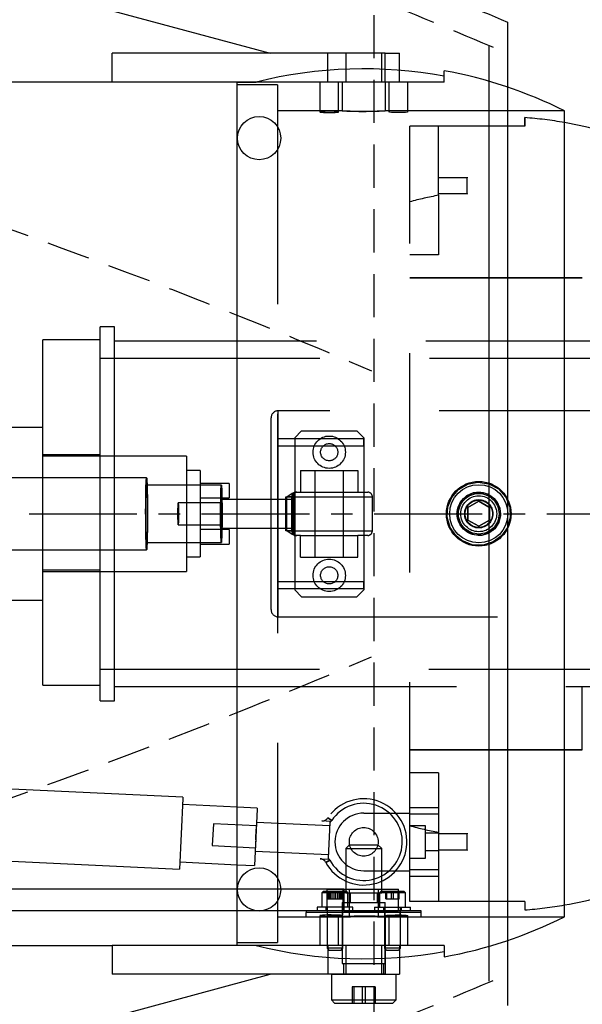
# Model space of a CAD drawing. Extents: x -181 to 162, y 84 to 272.
# Tile 34 of 85: x -10.66 to -5.77, y 101.01 to 109.56. Entities that reach past the tile are written whole.
import ezdxf

# ---------------------------------------------------------------- set-up
doc = ezdxf.new("R2010")
doc.units = 0
doc.header["$LTSCALE"] = 1.5
doc.header["$MEASUREMENT"] = 0
for name, pattern in [('CENTER', [2, 1.25, -0.25, 0.25, -0.25]), ('HIDDEN', [0.375, 0.25, -0.125]), ('SLDHIDDEN0', [1.905, 1.27, -0.635])]:
    doc.linetypes.add(name, pattern=pattern)
doc.layers.get('0').update_dxf_attribs({"linetype": 'CONTINUOUS'})
doc.layers.get('DEFPOINTS').update_dxf_attribs({"linetype": 'CONTINUOUS'})
for name, color, linetype in [('DIM', 1, 'CONTINUOUS'), ('HULL', 7, 'CONTINUOUS'), ('STATION15', 110, 'CONTINUOUS'), ('TAIL', 140, 'CONTINUOUS')]:
    doc.layers.add(name, color=color, linetype=linetype)
doc.styles.add('ENGR', font='Romans', dxfattribs={"oblique": 15})
doc.dimstyles.get("Standard").update_dxf_attribs({"dimtxt": 0.18, "dimasz": 0.18, "dimexe": 0.18, "dimexo": 0.0625, "dimgap": 0.09, "dimtad": 0, "dimtih": 1, "dimtoh": 1, "dimdec": 4, "dimzin": 0, "dimtxsty": 'STANDARD', "dimcen": 0.09, "dimazin": 3, "dimtfac": 1, "dimtdec": 4, "dimtofl": 0, "dimtmove": 0, "dimatfit": 3, "dimtolj": 1, "dimtzin": 0})

# ---------------------------------------------------------------- blocks, each defined once
blk = doc.blocks.new('*D13')
at = {"color": 0, "linetype": 'BYBLOCK'}
for start, end in [(36.08281, 54.4378), (5.5622, 24.27056)]:
    blk.add_arc((-66.6118, 105.266), 11.1294, start, end, dxfattribs=at)
for points in [[(-60.2366, 114.1682), (-60.0416, 114.4709), (-61.0471, 114.9043)], [(-55.355, 106.3534), (-55.7146, 106.336), (-55.4824, 105.266)]]:
    blk.add_solid(points, dxfattribs=at)
at = {"layer": 'DEFPOINTS', "color": 0, "linetype": 'BYBLOCK'}
for p in [(-60.1729, 116.4184), (-56.1536, 109.0724), (-100.5781, 105.266), (-66.6118, 105.266), (0.4895, 105.266)]:
    blk.add_point(p, dxfattribs=at)
at = {"color": 0, "linetype": 'BYBLOCK', "insert": (-56.9735, 110.8306), "char_height": 0.9, "attachment_point": 5, "style": 'ENGR'}
blk.add_mtext('\\A1;60°', dxfattribs=at)
blk = doc.blocks.new('*D14')
at = {"color": 0, "linetype": 'BYBLOCK'}
for p, q in [((-46.001, 114.1007), (-53.5143, 123.5221)), ((-47.0493, 105.266), (-62.306, 105.266))]:
    blk.add_line(p, q, dxfattribs=at)
for centre, radius, start, end in [((-38.9555, 105.266), 23.2154, 128.90461, 153.94624), ((-38.9555, 105.266), 23.2154, 154.62422, 179.66682), ((-66.6118, 105.266), 11.1687, 335.70973, 354.45741), ((-66.6118, 105.266), 11.1687, 305.54259, 323.93941)]:
    blk.add_arc(centre, radius, start, end, dxfattribs=at)
for points in [[(-53.5495, 123.3496), (-53.5213, 123.3145), (-53.4301, 123.4165)], [(-62.1481, 105.4009), (-62.1931, 105.401), (-62.171, 105.266)], [(-55.6751, 104.1959), (-55.3155, 104.1785), (-55.4431, 105.266)], [(-60.0219, 96.0268), (-60.2168, 96.3295), (-61.0274, 95.5936)]]:
    blk.add_solid(points, dxfattribs=at)
at = {"layer": 'DEFPOINTS', "color": 0, "linetype": 'BYBLOCK'}
for p in [(-58.137, 118.3437), (-45.9425, 114.0274), (-100.5781, 105.266), (-66.6118, 105.266), (-46.9555, 105.266), (-38.9555, 105.266), (-38.9555, 105.266), (0.4895, 105.266), (-58.0561, 98.0869), (-60.1729, 94.1135)]:
    blk.add_point(p, dxfattribs=at)
at = {"color": 0, "linetype": 'BYBLOCK', "attachment_point": 5, "style": 'ENGR'}
for s, insert, char_height in [('\\A1;51.4286°', (-59.8719, 115.3388), 0.1125), ('\\A1;60°', (-56.9394, 99.6816), 0.9)]:
    blk.add_mtext(s, dxfattribs=dict(at, insert=insert, char_height=char_height))

msp = doc.modelspace()

# ---------------------------------------------------------------- linework, layer by layer
at = {"layer": 'HULL', "color": 1, "linetype": 'HIDDEN'}
msp.add_line((-7.57806, 100.78596), (-7.57806, 109.74596), dxfattribs=at)
at = {"layer": 'HULL'}
msp.add_line((-6.42025, 109.53743), (-6.42025, 100.9945), dxfattribs=at)
at = {"layer": 'HULL', "color": 1, "linetype": 'CENTER', "ltscale": 0.5}
msp.add_line((-100.57806, 105.26596), (0.48946, 105.26596), dxfattribs=at)
at = {"layer": 'HULL'}
for centre in [(-8.57806, 108.52895), (-8.57806, 102.00297)]:
    msp.add_circle(centre, 0.1875, dxfattribs=at)
msp.add_open_spline([(-48.95324, 115.75906), (-48.84376, 115.75777), (-48.73428, 115.75645), (-46.45449, 115.7283), (-44.2833, 115.68556), (-39.9428, 115.53271), (-37.77383, 115.42729), (-33.4384, 115.15612), (-31.27203, 114.98494), (-26.94861, 114.55135), (-24.78874, 114.30093), (-20.99171, 113.71354), (-19.35143, 113.41455), (-16.09003, 112.71673), (-14.46962, 112.31322), (-11.26659, 111.37254), (-9.68406, 110.83541), (-7.55502, 110.00951), (-6.98557, 109.77846), (-6.42025, 109.53743)], degree=3, knots=[74.6001134, 74.6001134, 74.6001134, 74.6001134, 74.9283983, 74.9283983, 81.4361575, 81.4361575, 87.9439167, 87.9439167, 94.4516759, 94.4516759, 100.9594351, 100.9594351, 105.9455006, 105.9455006, 110.9315661, 110.9315661, 115.9176317, 115.9176317, 117.7521095, 117.7521095, 117.7521095, 117.7521095], dxfattribs=at)
at = {"layer": 'HULL', "linetype": 'HIDDEN'}
for points, knots in [([(-48.95324, 115.50903), (-47.16125, 115.48809), (-43.36781, 115.42367), (-37.57394, 115.17955), (-32.23851, 114.82774), (-27.57243, 114.37093), (-23.56567, 113.88505), (-19.55998, 113.2139), (-15.5475, 112.35282), (-11.53283, 111.22406), (-8.49984, 110.13242), (-6.80428, 109.43047), (-6.42025, 109.26596)], [74.6030311, 74.6030311, 74.6030311, 74.6030311, 79.9791963, 85.9844023, 91.9983944, 96.0173619, 100.0484908, 104.1042151, 108.1977344, 112.3542834, 116.6055891, 117.8588752, 117.8588752, 117.8588752, 117.8588752]), ([(-30.76888, 111.66263), (-29.7295, 111.56709), (-28.68985, 111.46122), (-26.40879, 111.2078), (-25.17688, 111.05625), (-22.63328, 110.68783), (-21.31217, 110.46496), (-18.68369, 109.95869), (-17.38419, 109.67639), (-14.8201, 109.0333), (-13.55198, 108.67196), (-11.23506, 107.9222), (-10.17947, 107.54517), (-8.62026, 106.93455), (-8.10727, 106.72497), (-7.60153, 106.50832)], [93.0863497, 93.0863497, 93.0863497, 93.0863497, 96.2758139, 96.2758139, 100.0991072, 100.0991072, 104.2544148, 104.2544148, 108.4097224, 108.4097224, 112.56503, 112.56503, 116.1059409, 116.1059409, 117.8588752, 117.8588752, 117.8588752, 117.8588752]), ([(-30.76888, 98.8693), (-29.7295, 98.96484), (-28.68985, 99.0707), (-26.40879, 99.32412), (-25.17688, 99.47568), (-22.63328, 99.8441), (-21.31217, 100.06697), (-18.68369, 100.57324), (-17.38419, 100.85554), (-14.8201, 101.49863), (-13.55198, 101.85997), (-11.23506, 102.60973), (-10.17947, 102.98675), (-8.62026, 103.59737), (-8.10727, 103.80696), (-7.60153, 104.02361)], [93.0863497, 93.0863497, 93.0863497, 93.0863497, 96.2758139, 96.2758139, 100.0991072, 100.0991072, 104.2544148, 104.2544148, 108.4097224, 108.4097224, 112.56503, 112.56503, 116.1059409, 116.1059409, 117.8588752, 117.8588752, 117.8588752, 117.8588752]), ([(-48.95289, 95.0229), (-47.16102, 95.04384), (-43.36769, 95.10827), (-37.57394, 95.35238), (-32.23851, 95.70419), (-27.57243, 96.161), (-23.56567, 96.64688), (-19.55998, 97.31803), (-15.5475, 98.17911), (-11.53283, 99.30787), (-8.49984, 100.39951), (-6.80428, 101.10146), (-6.42025, 101.26596)], [74.6033819, 74.6033819, 74.6033819, 74.6033819, 79.9791963, 85.9844023, 91.9983944, 96.0173619, 100.0484908, 104.1042151, 108.1977344, 112.3542834, 116.6055891, 117.8588752, 117.8588752, 117.8588752, 117.8588752])]:
    msp.add_open_spline(points, degree=3, knots=knots, dxfattribs=at)
at = {"layer": 'STATION15'}
msp.add_line((-6.57802, 101.20699), (-6.57802, 109.33324), dxfattribs=at)
at = {"layer": 'TAIL', "linetype": 'CONTINUOUS'}
for p, q in [((-12.18897, 110.26595), (-8.48181, 109.26596)), ((-7.98181, 109.26596), (-9.85681, 109.26596)), ((-9.85681, 109.01596), (-9.85681, 109.26596)), ((-7.48181, 109.26596), (-7.98181, 109.26596)), ((-7.98181, 109.11833), (-7.98181, 109.26596)), ((-7.48181, 109.1265), (-7.48181, 109.26596)), ((-7.48181, 109.26596), (-7.35681, 109.26596)), ((-7.35681, 109.11841), (-7.35681, 109.26596)), ((-6.96881, 109.06711), (-6.96881, 109.11417)), ((-9.85681, 109.01596), (-18.35679, 109.01596)), ((-8.76293, 109.01596), (-9.85681, 109.01596)), ((-8.76881, 101.51597), (-8.76881, 109.01596)), ((-8.76293, 109.01596), (-8.60491, 109.01596)), ((-5.92274, 101.76597), (-5.92274, 108.76596)), ((-9.9592, 105.57846), (-9.9592, 106.89096)), ((-9.8342, 106.89096), (-9.9592, 106.89096)), ((-9.8342, 105.57846), (-9.8342, 106.89096)), ((-10.4592, 105.57846), (-10.4592, 106.77799)), ((-9.9592, 106.77799), (-10.4592, 106.77799)), ((-8.76881, 106.76596), (-9.8342, 106.76596)), ((-10.4592, 106.01596), (-11.7092, 106.01596)), ((-9.55629, 105.57846), (-11.89522, 105.57846)), ((-8.9065, 105.51597), (-9.55151, 105.51597)), ((-8.76881, 105.39096), (-8.90098, 105.39096)), ((-6.66886, 105.37451), (-6.76283, 105.3202)), ((-6.57483, 105.32027), (-6.66886, 105.37451)), ((-8.9065, 105.26596), (-8.90774, 105.34761)), ((-8.90442, 105.31453), (-8.9065, 105.26596)), ((-6.76283, 105.3202), (-6.76279, 105.21166)), ((-6.57479, 105.21173), (-6.57483, 105.32027)), ((-8.9065, 105.26596), (-8.90859, 105.21739)), ((-8.9065, 105.26596), (-8.90527, 105.18432)), ((-6.76279, 105.21166), (-6.66877, 105.15742)), ((-6.66877, 105.15742), (-6.57479, 105.21173)), ((-8.90098, 105.14096), (-8.76881, 105.14096)), ((-11.89522, 104.95346), (-9.55629, 104.95346)), ((-10.4592, 103.77799), (-10.4592, 104.95346)), ((-9.9592, 103.64097), (-9.9592, 104.95346)), ((-9.8342, 103.64097), (-9.8342, 104.95346)), ((-9.55151, 105.01596), (-8.9065, 105.01596)), ((-11.7092, 104.51597), (-10.4592, 104.51597)), ((-10.4592, 103.77799), (-9.9592, 103.77799)), ((-9.8342, 103.76597), (-8.76881, 103.76597)), ((-9.9592, 103.64097), (-9.8342, 103.64097)), ((-9.24017, 102.80354), (-11.35192, 102.90395)), ((-9.24017, 102.80354), (-9.24074, 102.79163)), ((-9.24074, 102.79163), (-9.26986, 102.17925)), ((-8.76881, 102.71856), (-9.24314, 102.74112)), ((-8.60575, 102.46052), (-8.60141, 102.55179)), ((-8.60575, 102.46052), (-8.61009, 102.36925)), ((-8.60698, 102.43456), (-8.60575, 102.46052)), ((-8.60575, 102.46052), (-8.60452, 102.48648)), ((-11.38161, 102.27966), (-9.26986, 102.17925)), ((-9.26689, 102.24167), (-8.76881, 102.21799)), ((-8.76881, 102.00397), (-17.29379, 102.00397)), ((-8.76881, 102.00397), (-15.74962, 102.00397)), ((-8.76881, 101.81597), (-19.04379, 101.81597)), ((-18.35679, 101.51597), (-9.85681, 101.51597)), ((-8.76293, 101.51597), (-9.85681, 101.51597)), ((-9.85681, 101.51597), (-9.85681, 101.26597)), ((-8.60491, 101.51597), (-8.76293, 101.51597)), ((-6.96881, 101.46482), (-6.96881, 101.41775)), ((-7.98181, 101.41359), (-7.98181, 101.26597)), ((-7.48181, 101.40543), (-7.48181, 101.26597)), ((-7.35681, 101.41351), (-7.35681, 101.26597)), ((-12.18897, 100.26597), (-8.48181, 101.26597)), ((-7.98181, 101.26597), (-9.85681, 101.26597)), ((-7.79711, 101.26597), (-7.98181, 101.26597)), ((-7.94981, 101.26597), (-7.94981, 101.04407)), ((-7.79711, 101.26597), (-7.63407, 101.26597)), ((-7.63407, 101.26597), (-7.54051, 101.26597)), ((-7.48181, 101.26597), (-7.54051, 101.26597)), ((-7.48181, 101.26597), (-7.35681, 101.26597)), ((-7.38781, 101.04407), (-7.38781, 101.26597)), ((-7.94981, 101.04407), (-7.63407, 101.04407)), ((-7.94981, 101.04407), (-7.92171, 101.01597)), ((-7.92171, 101.01597), (-7.63754, 101.01597)), ((-7.63754, 101.01597), (-7.41591, 101.01597)), ((-7.63407, 101.04407), (-7.38781, 101.04407)), ((-7.41591, 101.01597), (-7.38781, 101.04407))]:
    msp.add_line(p, q, dxfattribs=at)
at = {"layer": 'TAIL', "linetype": 'SLDHIDDEN0'}
for p, q in [((-7.82481, 109.26596), (-7.82481, 109.01596)), ((-7.51281, 109.01596), (-7.51281, 109.26596)), ((-7.48181, 109.01596), (-7.48181, 109.26596)), ((-7.98181, 109.01596), (-7.98181, 109.11833)), ((-7.48181, 109.01596), (-7.48181, 109.1265)), ((-7.35681, 109.01596), (-7.35681, 109.11841)), ((-6.96881, 109.01596), (-6.96881, 109.06711)), ((-8.76881, 109.01596), (-8.76293, 109.01596)), ((-8.41881, 108.99096), (-8.76881, 108.99096)), ((-8.60491, 109.01596), (-8.76293, 109.01596)), ((-6.96881, 109.01596), (-8.60491, 109.01596)), ((-8.41881, 108.99096), (-8.41881, 101.54097)), ((-8.05081, 109.01596), (-8.05081, 108.757)), ((-7.88681, 108.75702), (-7.88681, 109.01596)), ((-7.85731, 109.01596), (-7.85731, 108.76596)), ((-7.48031, 108.76583), (-7.48031, 109.01596)), ((-7.45081, 109.01596), (-7.45081, 108.75699)), ((-7.28681, 108.75702), (-7.28681, 109.01596)), ((-7.85731, 108.76596), (-8.41881, 108.76596)), ((-5.92274, 108.76596), (-7.48263, 108.76596)), ((-6.26881, 108.70689), (-6.26881, 108.63345)), ((-6.26881, 108.63345), (-6.26881, 108.70689)), ((-7.01881, 108.63345), (-7.26881, 108.63345)), ((-7.26881, 107.9752), (-7.26881, 108.63345)), ((-6.26881, 108.63345), (-7.01881, 108.63345)), ((-7.01881, 108.03227), (-7.01881, 108.63345)), ((-6.76881, 108.19071), (-6.76891, 108.18496)), ((-6.76881, 108.04121), (-6.76881, 108.19071)), ((-6.76891, 108.18496), (-7.01881, 108.18496)), ((-6.76891, 108.04696), (-6.76891, 108.18496)), ((-7.01881, 108.04696), (-6.76891, 108.04696)), ((-7.01881, 108.03227), (-7.01881, 107.51596)), ((-6.76891, 108.04696), (-6.76881, 108.04121)), ((-7.26881, 101.89848), (-7.26881, 107.9752)), ((-7.01881, 107.51596), (-7.26881, 107.51596)), ((-5.76881, 107.31596), (-7.26881, 107.31596)), ((-7.26881, 107.31596), (-5.76881, 107.31596)), ((-5.22297, 106.76596), (-8.76881, 106.76596)), ((-2.33422, 106.61596), (-9.9592, 106.61596)), ((-5.10671, 106.16096), (-8.41171, 106.16096)), ((-8.41171, 104.37097), (-8.41171, 106.16096)), ((-8.47421, 104.43347), (-8.47421, 106.09846)), ((-8.20881, 105.98596), (-8.26881, 105.92596)), ((-8.20881, 105.98596), (-7.72881, 105.98596)), ((-7.66881, 105.92596), (-7.72881, 105.98596)), ((-7.66881, 105.91596), (-8.41881, 105.91596)), ((-8.26881, 105.92596), (-8.26881, 104.60597)), ((-7.66881, 105.92596), (-7.66881, 104.60597)), ((-7.66881, 105.85596), (-7.66881, 105.91596)), ((-8.41881, 105.85596), (-7.66881, 105.85596)), ((-7.66881, 105.85596), (-7.66881, 105.26596)), ((-9.9592, 105.77799), (-10.4592, 105.77799)), ((-9.20921, 105.76596), (-10.4592, 105.76596)), ((-9.20921, 105.76596), (-9.20921, 104.76596)), ((-9.08921, 105.64096), (-9.20921, 105.64096)), ((-9.08921, 105.64096), (-9.08921, 104.89096)), ((-8.21881, 105.64196), (-7.71881, 105.64196)), ((-8.21881, 105.64196), (-8.21881, 105.45396)), ((-8.09381, 105.64196), (-8.09381, 105.45396)), ((-7.84381, 105.45396), (-7.84381, 105.64196)), ((-7.71881, 105.64196), (-7.71881, 105.45396)), ((-10.4592, 105.27799), (-10.4592, 105.57846)), ((-9.9592, 105.26596), (-9.9592, 105.57846)), ((-9.8342, 105.26596), (-9.8342, 105.57846)), ((-9.55151, 105.51597), (-9.55629, 105.51597)), ((-8.83921, 105.52846), (-9.08921, 105.52846)), ((-8.83921, 105.52846), (-8.83921, 105.40346)), ((-8.27268, 105.45396), (-8.27291, 105.45354)), ((-8.27291, 105.07839), (-8.27291, 105.45354)), ((-8.27268, 105.45396), (-8.26474, 105.45396)), ((-8.26474, 105.45396), (-8.25124, 105.45396)), ((-8.26452, 105.45354), (-8.26474, 105.45396)), ((-8.26452, 105.07839), (-8.26452, 105.45354)), ((-8.25124, 105.45396), (-8.21881, 105.45396)), ((-8.21881, 105.45396), (-7.71881, 105.45396)), ((-8.09381, 105.45396), (-8.09381, 105.07796)), ((-7.84381, 105.07796), (-7.84381, 105.45396)), ((-7.71881, 105.45396), (-7.63381, 105.45396)), ((-9.08921, 105.40346), (-8.83921, 105.40346)), ((-8.90098, 105.39096), (-8.9065, 105.39096)), ((-8.26871, 105.39096), (-8.76881, 105.39096)), ((-8.34547, 105.11796), (-8.34547, 105.41396)), ((-8.34547, 105.41396), (-8.29483, 105.41396)), ((-8.33708, 105.11796), (-8.33708, 105.41396)), ((-8.28496, 105.41396), (-8.33708, 105.41396)), ((-8.29483, 105.11796), (-8.29483, 105.41396)), ((-8.29483, 105.41396), (-7.59426, 105.41396)), ((-8.28496, 105.11796), (-8.28496, 105.41396)), ((-7.59381, 105.11796), (-7.59381, 105.41396)), ((-6.76279, 105.32027), (-6.66877, 105.37451)), ((-6.66877, 105.37451), (-6.57479, 105.3202)), ((-8.9065, 105.36096), (-9.28138, 105.36096)), ((-6.85881, 105.26596), (-6.84856, 105.32632)), ((-6.76283, 105.21173), (-6.76279, 105.32027)), ((-6.57479, 105.3202), (-6.57483, 105.21166)), ((-10.4592, 104.95346), (-10.4592, 105.27799)), ((-9.9592, 104.95346), (-9.9592, 105.26596)), ((-9.8342, 104.95346), (-9.8342, 105.26596)), ((-7.66881, 105.26596), (-7.66881, 104.67597)), ((-6.66886, 105.15742), (-6.76283, 105.21173)), ((-6.57483, 105.21166), (-6.66886, 105.15742)), ((-9.28138, 105.17096), (-8.9065, 105.17096)), ((-8.83921, 105.12846), (-9.08921, 105.12846)), ((-8.9065, 105.14096), (-8.90098, 105.14096)), ((-8.83921, 105.12846), (-8.83921, 105.00346)), ((-8.76881, 105.14096), (-8.26871, 105.14096)), ((-8.29483, 105.11796), (-8.34547, 105.11796)), ((-8.33708, 105.11796), (-8.28496, 105.11796)), ((-8.29483, 105.11796), (-7.59426, 105.11796)), ((-8.27291, 105.07839), (-8.27268, 105.07796)), ((-8.27268, 105.07796), (-8.26474, 105.07796)), ((-8.26474, 105.07796), (-8.26452, 105.07839)), ((-8.25124, 105.07796), (-8.26474, 105.07796)), ((-8.21881, 105.07796), (-8.25124, 105.07796)), ((-8.21881, 104.88996), (-8.21881, 105.07796)), ((-8.21881, 105.07796), (-7.71881, 105.07796)), ((-8.09381, 105.07796), (-8.09381, 104.88996)), ((-7.84381, 104.88996), (-7.84381, 105.07796)), ((-7.71881, 104.88996), (-7.71881, 105.07796)), ((-7.63381, 105.07796), (-7.71881, 105.07796)), ((-9.55629, 105.01596), (-9.55151, 105.01596)), ((-9.08921, 105.00346), (-8.83921, 105.00346)), ((-9.20921, 104.89096), (-9.08921, 104.89096)), ((-8.21881, 104.88996), (-7.71881, 104.88996)), ((-10.4592, 104.77799), (-9.9592, 104.77799)), ((-10.4592, 104.76596), (-9.20921, 104.76596)), ((-7.66881, 104.67597), (-8.41881, 104.67597)), ((-8.41881, 104.61597), (-7.66881, 104.61597)), ((-8.26881, 104.60597), (-8.20881, 104.54597)), ((-7.72881, 104.54597), (-7.66881, 104.60597)), ((-7.66881, 104.61597), (-7.66881, 104.67597)), ((-8.20881, 104.54597), (-7.72881, 104.54597)), ((-8.41171, 104.37097), (-5.10671, 104.37097)), ((-9.9592, 103.91597), (-2.33422, 103.91597)), ((-8.76881, 103.76597), (-5.22297, 103.76597)), ((-5.76881, 103.76597), (-2.16882, 103.76597)), ((-5.76881, 103.21597), (-5.76881, 103.76597)), ((-7.26881, 103.21597), (-5.76881, 103.21597)), ((-5.76881, 103.21597), (-7.26881, 103.21597)), ((-7.01881, 103.01597), (-7.26881, 103.01597)), ((-7.01881, 103.01597), (-7.01881, 101.89848)), ((-8.59388, 102.71024), (-8.76881, 102.71856)), ((-7.26881, 102.71597), (-7.01881, 102.71597)), ((-8.59433, 102.70071), (-8.61762, 102.2108)), ((-8.59388, 102.71024), (-8.59433, 102.70071)), ((-7.66881, 102.66597), (-7.26881, 102.66597)), ((-7.01881, 102.65597), (-7.26881, 102.65597)), ((-8.97581, 102.57322), (-8.98484, 102.38344)), ((-8.60124, 102.55541), (-8.97581, 102.57322)), ((-7.96253, 102.55508), (-8.59981, 102.58538)), ((-7.96066, 102.59455), (-8.03316, 102.598)), ((-7.94721, 102.60231), (-7.98045, 102.62455)), ((-7.98045, 102.62455), (-7.94721, 102.60231)), ((-7.97587, 102.27467), (-7.96108, 102.58577)), ((-7.96108, 102.58577), (-7.96066, 102.59455)), ((-7.13081, 102.55662), (-7.26881, 102.55662)), ((-7.13081, 102.41597), (-7.13081, 102.55662)), ((-7.01881, 102.49072), (-7.13081, 102.49072)), ((-6.76891, 102.48497), (-7.01881, 102.48497)), ((-6.76881, 102.49072), (-6.76891, 102.48497)), ((-6.76891, 102.34697), (-6.76891, 102.48497)), ((-6.76881, 102.34122), (-6.76881, 102.49072)), ((-8.98484, 102.38344), (-8.61026, 102.36563)), ((-7.79201, 102.39097), (-7.82481, 102.35817)), ((-7.79201, 102.39097), (-7.65358, 102.39097)), ((-7.65358, 102.39097), (-7.54561, 102.39097)), ((-7.51281, 102.35817), (-7.54561, 102.39097)), ((-7.13081, 102.27532), (-7.13081, 102.41597)), ((-8.61169, 102.33566), (-7.97441, 102.30536)), ((-7.82481, 102.35817), (-7.82481, 101.97397)), ((-7.82481, 102.35817), (-7.64952, 102.35817)), ((-7.64952, 102.35817), (-7.51281, 102.35817)), ((-7.51281, 101.97397), (-7.51281, 102.35817)), ((-7.13081, 102.34122), (-7.01881, 102.34122)), ((-7.01881, 102.34697), (-6.76891, 102.34697)), ((-6.76891, 102.34697), (-6.76881, 102.34122)), ((-8.76881, 102.21799), (-8.61762, 102.2108)), ((-8.04879, 102.26934), (-7.97629, 102.26589)), ((-7.96363, 102.25689), (-7.99883, 102.2379)), ((-7.99883, 102.2379), (-7.96363, 102.25689)), ((-7.97629, 102.26589), (-7.97587, 102.27467)), ((-7.26881, 102.27532), (-7.13081, 102.27532)), ((-7.66881, 102.16597), (-7.26881, 102.16597)), ((-7.26881, 102.17597), (-7.01881, 102.17597)), ((-7.01881, 102.11597), (-7.26881, 102.11597)), ((-7.84041, 102.00397), (-8.76881, 102.00397)), ((-7.84041, 102.00397), (-8.76881, 102.00397)), ((-8.02051, 101.98597), (-8.03181, 101.97467)), ((-8.03181, 101.97467), (-8.03181, 101.84797)), ((-7.80581, 101.97467), (-8.03181, 101.97467)), ((-7.81711, 101.98597), (-8.02051, 101.98597)), ((-7.99081, 102.00397), (-7.99081, 101.81597)), ((-7.98972, 102.00397), (-7.8479, 102.00397)), ((-7.8479, 102.00397), (-7.98972, 102.00397)), ((-7.98121, 101.92197), (-7.98121, 101.98597)), ((-7.9766, 101.92197), (-7.9766, 101.98597)), ((-7.96928, 101.92197), (-7.96928, 101.98597)), ((-7.95708, 101.92197), (-7.95708, 101.98597)), ((-7.94295, 101.92197), (-7.94295, 101.98597)), ((-7.92612, 101.92197), (-7.92612, 101.98597)), ((-7.9115, 101.92197), (-7.9115, 101.98597)), ((-7.89468, 101.92197), (-7.89468, 101.98597)), ((-7.88055, 101.92197), (-7.88055, 101.98597)), ((-7.86834, 101.92197), (-7.86834, 101.98597)), ((-7.86102, 101.92197), (-7.86102, 101.98597)), ((-7.85641, 101.92197), (-7.85641, 101.98597)), ((-7.84681, 101.81597), (-7.84681, 102.00397)), ((-7.84041, 102.00397), (-7.36801, 102.00397)), ((-7.84041, 102.00397), (-7.84041, 101.81597)), ((-7.82481, 101.97397), (-7.64952, 101.97397)), ((-7.80581, 101.97467), (-7.81711, 101.98597)), ((-7.80581, 101.84797), (-7.80581, 101.97467)), ((-7.79631, 102.00397), (-7.79631, 101.81597)), ((-7.79631, 102.00397), (-7.66881, 102.00397)), ((-7.78731, 101.97397), (-7.78731, 101.89097)), ((-7.66881, 102.00397), (-7.54131, 102.00397)), ((-7.64952, 101.97397), (-7.51281, 101.97397)), ((-7.55031, 101.89097), (-7.55031, 101.97397)), ((-7.54131, 101.81597), (-7.54131, 102.00397)), ((-7.52051, 101.98597), (-7.53181, 101.97467)), ((-7.30581, 101.97467), (-7.53181, 101.97467)), ((-7.53181, 101.97467), (-7.53181, 101.84797)), ((-7.31711, 101.98597), (-7.52051, 101.98597)), ((-7.4766, 101.92197), (-7.4766, 101.98597)), ((-7.46929, 101.92197), (-7.46929, 101.98597)), ((-7.42612, 101.92197), (-7.42612, 101.98597)), ((-7.4115, 101.92197), (-7.4115, 101.98597)), ((-7.36834, 101.92197), (-7.36834, 101.98597)), ((-7.36801, 101.81597), (-7.36801, 102.00397)), ((-7.36102, 101.92197), (-7.36102, 101.98597)), ((-7.30581, 101.97467), (-7.31711, 101.98597)), ((-7.30581, 101.84797), (-7.30581, 101.97467)), ((-7.98121, 101.92197), (-7.94295, 101.92197)), ((-7.94295, 101.92197), (-7.88055, 101.92197)), ((-7.88055, 101.92197), (-7.85641, 101.92197)), ((-7.85531, 101.89097), (-7.64575, 101.89097)), ((-7.85531, 101.89097), (-7.85531, 101.35897)), ((-7.64575, 101.89097), (-7.48231, 101.89097)), ((-7.48231, 101.35897), (-7.48231, 101.89097)), ((-7.4766, 101.92197), (-7.42612, 101.92197)), ((-7.42612, 101.92197), (-7.36834, 101.92197)), ((-7.36834, 101.92197), (-7.36102, 101.92197)), ((-6.26881, 101.89848), (-7.26881, 101.89848)), ((-6.26881, 101.89848), (-6.26881, 101.82504)), ((-6.26881, 101.89848), (-6.26881, 101.82504)), ((-7.84041, 101.81597), (-8.76881, 101.81597)), ((-7.16881, 101.81597), (-8.16881, 101.81597)), ((-8.16881, 101.81597), (-8.16881, 101.80187)), ((-7.16881, 101.80187), (-8.16881, 101.80187)), ((-8.16881, 101.76597), (-8.16881, 101.80187)), ((-7.16881, 101.80187), (-8.16881, 101.80187)), ((-7.76281, 101.84797), (-8.07481, 101.84797)), ((-8.07481, 101.84797), (-8.07481, 101.81597)), ((-8.05081, 101.77494), (-8.05081, 101.51597)), ((-7.99681, 101.84797), (-7.99681, 101.81597)), ((-7.98781, 101.84797), (-7.98781, 101.49157)), ((-7.98681, 101.81597), (-7.98681, 101.77491)), ((-7.88681, 101.51597), (-7.88681, 101.77491)), ((-7.85207, 101.77442), (-7.8509, 101.77491)), ((-7.85081, 101.77493), (-7.85081, 101.81597)), ((-7.85081, 101.77491), (-7.85081, 101.77493)), ((-7.84981, 101.49157), (-7.84981, 101.84797)), ((-7.84081, 101.81597), (-7.84081, 101.84797)), ((-7.84041, 101.81597), (-7.36801, 101.81597)), ((-7.79631, 101.81597), (-7.79631, 101.76597)), ((-7.76281, 101.81597), (-7.76281, 101.84797)), ((-7.57481, 101.84797), (-7.5695, 101.84797)), ((-7.57481, 101.84797), (-7.57481, 101.81597)), ((-7.5695, 101.84797), (-7.26281, 101.84797)), ((-7.54131, 101.76597), (-7.54131, 101.81597)), ((-7.49681, 101.84797), (-7.49681, 101.81597)), ((-7.48781, 101.84797), (-7.48781, 101.49157)), ((-7.48681, 101.81597), (-7.48681, 101.77493)), ((-7.48681, 101.77493), (-7.48681, 101.77491)), ((-7.45081, 101.77493), (-7.45081, 101.51597)), ((-7.35081, 101.77491), (-7.35081, 101.81597)), ((-7.34981, 101.49157), (-7.34981, 101.84797)), ((-7.34081, 101.81597), (-7.34081, 101.84797)), ((-7.28681, 101.51597), (-7.28681, 101.77491)), ((-7.26281, 101.81597), (-7.26281, 101.84797)), ((-7.16881, 101.80187), (-7.16881, 101.81597)), ((-7.16881, 101.76597), (-7.16881, 101.80187)), ((-8.41881, 101.76597), (-7.855, 101.76597)), ((-8.16881, 101.76597), (-7.79468, 101.76597)), ((-7.85731, 101.76609), (-7.85731, 101.51597)), ((-7.54152, 101.76597), (-7.16881, 101.76597)), ((-7.48031, 101.76597), (-5.92274, 101.76597)), ((-7.48031, 101.51597), (-7.48031, 101.76597)), ((-8.76881, 101.54097), (-8.41881, 101.54097)), ((-8.76293, 101.51597), (-8.76881, 101.51597)), ((-8.60491, 101.51597), (-8.76293, 101.51597)), ((-6.96881, 101.51597), (-8.60491, 101.51597)), ((-7.98781, 101.49157), (-7.96921, 101.47297)), ((-7.84981, 101.49157), (-7.98781, 101.49157)), ((-7.98181, 101.51597), (-7.98181, 101.41359)), ((-7.86841, 101.47297), (-7.96921, 101.47297)), ((-7.86841, 101.47297), (-7.84981, 101.49157)), ((-7.82481, 101.51597), (-7.82481, 101.26597)), ((-7.51281, 101.26597), (-7.51281, 101.51597)), ((-7.48781, 101.49157), (-7.46921, 101.47297)), ((-7.34981, 101.49157), (-7.48781, 101.49157)), ((-7.48181, 101.51597), (-7.48181, 101.40543)), ((-7.48181, 101.51597), (-7.48181, 101.26597)), ((-7.36841, 101.47297), (-7.46921, 101.47297)), ((-7.36841, 101.47297), (-7.34981, 101.49157)), ((-7.35681, 101.51597), (-7.35681, 101.41351)), ((-6.96881, 101.51597), (-6.96881, 101.46482)), ((-7.85531, 101.35897), (-7.64575, 101.35897)), ((-7.84481, 101.35897), (-7.84481, 101.26597)), ((-7.64575, 101.35897), (-7.48231, 101.35897)), ((-7.49281, 101.26597), (-7.49281, 101.35897)), ((-7.94981, 101.26597), (-7.79711, 101.26597)), ((-7.54051, 101.26597), (-7.79711, 101.26597)), ((-7.54051, 101.26597), (-7.48181, 101.26597)), ((-7.7688, 101.15697), (-7.7688, 101.01597)), ((-7.75538, 101.15697), (-7.7688, 101.15697)), ((-7.75538, 101.15697), (-7.75538, 101.01597)), ((-7.65539, 101.15697), (-7.75538, 101.15697)), ((-7.68223, 101.15697), (-7.68223, 101.01597)), ((-7.65539, 101.15697), (-7.65539, 101.01597)), ((-7.56882, 101.15697), (-7.65539, 101.15697)), ((-7.58224, 101.15697), (-7.58224, 101.01597)), ((-7.56882, 101.15697), (-7.56882, 101.01597))]:
    msp.add_line(p, q, dxfattribs=at)
at = {"layer": 'TAIL', "linetype": 'SLDHIDDEN0', "flags": 128}
for points in [[(-7.88681, 108.75702), (-7.89144, 108.75886), (-7.90483, 108.76031), (-7.92544, 108.7613), (-7.95092, 108.76183), (-7.97839, 108.7619), (-8.00478, 108.76151), (-8.02711, 108.76067), (-8.04289, 108.75936), (-8.05035, 108.75763), (-8.04862, 108.75562), (-8.03786, 108.75357), (-8.01925, 108.75178), (-7.99495, 108.75058), (-7.96778, 108.75018), (-7.9408, 108.75064), (-7.91698, 108.75188), (-7.89891, 108.75368), (-7.88866, 108.75573), (-7.88681, 108.75702)], [(-7.85731, 108.76596), (-7.8467, 108.7654), (-7.81608, 108.76398), (-7.76885, 108.76231), (-7.7103, 108.76112), (-7.64712, 108.76094), (-7.58644, 108.76185), (-7.53502, 108.76344), (-7.4986, 108.76502), (-7.48138, 108.7659), (-7.48529, 108.76569), (-7.50983, 108.76449), (-7.55229, 108.76282), (-7.60792, 108.76141), (-7.67041, 108.76088), (-7.73264, 108.76146), (-7.78768, 108.7629), (-7.8294, 108.76456), (-7.85302, 108.76573), (-7.85731, 108.76596)], [(-7.28681, 108.75702), (-7.29146, 108.75496), (-7.30487, 108.75296), (-7.32555, 108.75133), (-7.35108, 108.75036), (-7.37853, 108.75023), (-7.40481, 108.75096), (-7.42708, 108.75241), (-7.44287, 108.75432), (-7.45035, 108.75639), (-7.44981, 108.75699)], [(-9.56036, 105.53453), (-9.55921, 105.55668), (-9.55799, 105.5713), (-9.55672, 105.57802), (-9.55629, 105.57846)], [(-6.86542, 105.07369), (-6.91725, 105.14806), (-6.94219, 105.2361), (-6.93716, 105.32607), (-6.9039, 105.40865), (-6.84577, 105.47646), (-6.76755, 105.52263), (-6.67633, 105.54086), (-6.58229, 105.527), (-6.49784, 105.48135), (-6.4346, 105.41007), (-6.39993, 105.32363), (-6.39578, 105.2331), (-6.42057, 105.14764), (-6.47127, 105.07465), (-6.54382, 105.02101), (-6.63208, 104.99343), (-6.7267, 104.99713), (-6.81552, 105.03337), (-6.86542, 105.07369)], [(-9.55629, 104.95346), (-9.55651, 104.95358), (-9.55778, 104.95899), (-9.55902, 104.97235), (-9.56018, 104.99331), (-9.56125, 105.02134), (-9.56218, 105.0557), (-9.56297, 105.09551), (-9.56358, 105.13973), (-9.564, 105.18722), (-9.56422, 105.23675), (-9.56424, 105.28704), (-9.56405, 105.33678), (-9.56366, 105.38469), (-9.56308, 105.42952), (-9.56232, 105.47012), (-9.56141, 105.50542), (-9.56036, 105.53453)], [(-9.55955, 105.48082), (-9.55852, 105.50019), (-9.55742, 105.51204), (-9.55628, 105.51597), (-9.55514, 105.51187), (-9.55404, 105.49986), (-9.55301, 105.48034), (-9.55209, 105.45392), (-9.5513, 105.42147), (-9.55067, 105.38402), (-9.55022, 105.34277), (-9.54997, 105.29905), (-9.54992, 105.25427), (-9.55008, 105.20987), (-9.55043, 105.16727), (-9.55098, 105.12784), (-9.55169, 105.09285), (-9.55255, 105.06343), (-9.55354, 105.04051), (-9.55461, 105.02484), (-9.55573, 105.01692), (-9.55687, 105.01701), (-9.558, 105.02509), (-9.55907, 105.04092), (-9.56005, 105.06398), (-9.56091, 105.09354), (-9.56162, 105.12863), (-9.56216, 105.16814), (-9.56251, 105.21079), (-9.56266, 105.25522), (-9.56261, 105.29999), (-9.56235, 105.34367), (-9.5619, 105.38485), (-9.56127, 105.42221), (-9.56048, 105.45455), (-9.55955, 105.48082)], [(-8.9065, 105.01596), (-8.90709, 105.01701), (-8.90821, 105.02509), (-8.90928, 105.04092), (-8.91026, 105.06398), (-8.91112, 105.09354), (-8.91183, 105.12863), (-8.91237, 105.16814), (-8.91272, 105.21079), (-8.91287, 105.25522), (-8.91282, 105.29999), (-8.91256, 105.34367), (-8.91211, 105.38485), (-8.91148, 105.42221), (-8.91069, 105.45455), (-8.90976, 105.48082)], [(-8.90976, 105.48082), (-8.90873, 105.50019), (-8.90763, 105.51204), (-8.9065, 105.51597)], [(-8.33708, 105.41396), (-8.33684, 105.41416), (-8.2905, 105.44594), (-8.26452, 105.45354)], [(-8.26006, 105.45396), (-8.26684, 105.45319), (-8.27336, 105.45092), (-8.27938, 105.44722), (-8.28465, 105.44225), (-8.28897, 105.43619), (-8.29218, 105.42927), (-8.29416, 105.42177), (-8.29483, 105.41396)], [(-8.25124, 105.45396), (-8.25782, 105.45319), (-8.26414, 105.45092), (-8.26997, 105.44722), (-8.27508, 105.44225), (-8.27928, 105.43619), (-8.2824, 105.42927), (-8.28431, 105.42177), (-8.28496, 105.41396)], [(-6.83589, 105.35067), (-6.82025, 105.38071), (-6.77378, 105.42434), (-6.71545, 105.45015), (-6.65183, 105.4552), (-6.59009, 105.43889), (-6.53724, 105.40303), (-6.51144, 105.37242)], [(-8.90969, 105.26596), (-8.90958, 105.23361), (-8.90926, 105.20346), (-8.90876, 105.17758), (-8.9081, 105.15771), (-8.90733, 105.14522), (-8.9065, 105.14096), (-8.90568, 105.14522), (-8.90491, 105.15771), (-8.90425, 105.17758), (-8.90374, 105.20346), (-8.90343, 105.23361), (-8.90332, 105.26596), (-8.90343, 105.29832), (-8.90374, 105.32846), (-8.90425, 105.35435), (-8.90491, 105.37422), (-8.90568, 105.3867), (-8.9065, 105.39096), (-8.90733, 105.3867), (-8.9081, 105.37422), (-8.90876, 105.35435), (-8.90926, 105.32846), (-8.90958, 105.29832), (-8.90969, 105.26596)], [(-8.2719, 105.26596), (-8.27179, 105.23361), (-8.27147, 105.20346), (-8.27097, 105.17758), (-8.27031, 105.15771), (-8.26954, 105.14522), (-8.26871, 105.14096), (-8.26789, 105.14522), (-8.26712, 105.15771), (-8.26646, 105.17758), (-8.26595, 105.20346), (-8.26563, 105.23361), (-8.26553, 105.26596), (-8.26563, 105.29832), (-8.26595, 105.32846), (-8.26646, 105.35435), (-8.26712, 105.37422), (-8.26789, 105.3867), (-8.26871, 105.39096), (-8.26954, 105.3867), (-8.27031, 105.37422), (-8.27097, 105.35435), (-8.27147, 105.32846), (-8.27179, 105.29832), (-8.2719, 105.26596)], [(-6.51144, 105.37242), (-6.48508, 105.31437), (-6.47941, 105.25087), (-6.49506, 105.18908), (-6.53026, 105.13595), (-6.58106, 105.09744), (-6.64179, 105.0779), (-6.67378, 105.07873)], [(-9.28262, 105.34761), (-9.28195, 105.3583), (-9.28123, 105.36078), (-9.28053, 105.35484), (-9.2799, 105.34101), (-9.2794, 105.3205), (-9.27908, 105.29515), (-9.27896, 105.26721), (-9.27906, 105.23915), (-9.27936, 105.21348), (-9.27985, 105.19247), (-9.28047, 105.17799), (-9.28117, 105.17133), (-9.28189, 105.17308), (-9.28256, 105.18308), (-9.28313, 105.20044), (-9.28355, 105.22363), (-9.28377, 105.25058), (-9.28378, 105.27889), (-9.28358, 105.30606), (-9.28318, 105.32966), (-9.28262, 105.34761)], [(-8.90774, 105.34761), (-8.90707, 105.3583), (-8.90635, 105.36078), (-8.90565, 105.35484), (-8.90502, 105.34101), (-8.90452, 105.3205), (-8.9042, 105.29515), (-8.90408, 105.26721), (-8.90418, 105.23915), (-8.90448, 105.21348), (-8.90497, 105.19247), (-8.90559, 105.17799), (-8.90629, 105.17133), (-8.90701, 105.17308), (-8.90769, 105.18308), (-8.90826, 105.20044), (-8.90867, 105.22363), (-8.90889, 105.25058), (-8.9089, 105.27889), (-8.9087, 105.30606), (-8.9083, 105.32966), (-8.90774, 105.34761)], [(-8.26452, 105.07839), (-8.2905, 105.08599), (-8.33684, 105.11777), (-8.33708, 105.11796)], [(-8.29483, 105.11796), (-8.29416, 105.11016), (-8.29218, 105.10266), (-8.28897, 105.09574), (-8.28465, 105.08968), (-8.27938, 105.08471), (-8.27336, 105.08101), (-8.26684, 105.07873), (-8.26006, 105.07796)], [(-8.28496, 105.11796), (-8.28431, 105.11016), (-8.2824, 105.10266), (-8.27928, 105.09574), (-8.27508, 105.08968), (-8.26997, 105.08471), (-8.26414, 105.08101), (-8.25782, 105.07873), (-8.25124, 105.07796)], [(-7.88681, 101.77491), (-7.89146, 101.77697), (-7.90487, 101.77897), (-7.92555, 101.7806), (-7.95108, 101.78157), (-7.97853, 101.7817), (-8.00481, 101.78097), (-8.02708, 101.77952), (-8.04287, 101.77761), (-8.05035, 101.77554), (-8.0486, 101.77361), (-8.03781, 101.77202), (-8.01922, 101.77088), (-7.99496, 101.77021), (-7.96778, 101.77001), (-7.94073, 101.77025), (-7.91684, 101.77095), (-7.8988, 101.77212), (-7.88862, 101.77373), (-7.88681, 101.77491)], [(-7.91881, 101.77071), (-7.89633, 101.77091), (-7.87638, 101.77151), (-7.8612, 101.77251), (-7.8525, 101.77387), (-7.85125, 101.77547), (-7.85765, 101.77717), (-7.87098, 101.77871), (-7.88974, 101.77986), (-7.91173, 101.78041), (-7.93445, 101.78028), (-7.95538, 101.77949), (-7.97224, 101.77818), (-7.98315, 101.77656), (-7.98681, 101.77487), (-7.98276, 101.77333), (-7.97147, 101.7721), (-7.95424, 101.77124), (-7.93303, 101.77078), (-7.91881, 101.77071)], [(-7.98595, 101.77492), (-7.98637, 101.77437), (-7.97998, 101.77291), (-7.96666, 101.77179), (-7.94796, 101.77105), (-7.92599, 101.77073), (-7.91114, 101.77077)], [(-7.35168, 101.77492), (-7.35125, 101.77437), (-7.35764, 101.77291), (-7.37096, 101.77179), (-7.38966, 101.77105), (-7.41163, 101.77073), (-7.4344, 101.7708), (-7.4554, 101.77128), (-7.47228, 101.77216), (-7.48316, 101.77341), (-7.48672, 101.77491)], [(-7.41881, 101.77071), (-7.44129, 101.77091), (-7.46124, 101.77151), (-7.47642, 101.77251), (-7.48513, 101.77387), (-7.48637, 101.77547), (-7.47997, 101.77717), (-7.46664, 101.77871), (-7.44789, 101.77986), (-7.4259, 101.78041), (-7.40318, 101.78028), (-7.38224, 101.77949), (-7.36538, 101.77818), (-7.35448, 101.77656), (-7.35081, 101.77487), (-7.35486, 101.77333), (-7.36615, 101.7721), (-7.38338, 101.77124), (-7.40459, 101.77078), (-7.41881, 101.77071)], [(-7.28681, 101.77491), (-7.29144, 101.77307), (-7.30483, 101.77162), (-7.32544, 101.77062), (-7.35092, 101.7701), (-7.37839, 101.77003), (-7.40478, 101.77041), (-7.42711, 101.77126), (-7.4429, 101.77257), (-7.45035, 101.7743), (-7.44862, 101.77631), (-7.43786, 101.77836), (-7.41925, 101.78014), (-7.39495, 101.78135), (-7.36778, 101.78175), (-7.3408, 101.78129), (-7.31698, 101.78004), (-7.29891, 101.77825), (-7.28866, 101.77619), (-7.28681, 101.77491)], [(-7.48031, 101.76597), (-7.49092, 101.76653), (-7.52154, 101.76795), (-7.56877, 101.76962), (-7.62732, 101.7708), (-7.69051, 101.77098), (-7.75118, 101.77008), (-7.80261, 101.76849), (-7.83902, 101.76691), (-7.85624, 101.76603), (-7.85233, 101.76624), (-7.82779, 101.76744), (-7.78534, 101.76911), (-7.7297, 101.77052), (-7.66721, 101.77105), (-7.60498, 101.77047), (-7.54994, 101.76903), (-7.50823, 101.76736), (-7.4846, 101.7662), (-7.48031, 101.76597)], [(-7.66881, 101.76829), (-7.711, 101.76804), (-7.74843, 101.76739), (-7.7769, 101.76662), (-7.79319, 101.76608), (-7.79546, 101.766), (-7.78346, 101.76642), (-7.75855, 101.76714), (-7.7235, 101.76787), (-7.68229, 101.76827), (-7.63958, 101.76817), (-7.60017, 101.76762), (-7.56849, 101.76686), (-7.54809, 101.76621), (-7.54152, 101.76598)], [(-7.64074, 101.76817), (-7.64199, 101.76819), (-7.66881, 101.76829)]]:
    msp.add_lwpolyline(points, dxfattribs=at)
at = {"layer": 'TAIL', "linetype": 'CONTINUOUS', "flags": 128}
for points in [[(-9.55629, 105.57846), (-9.55543, 105.57665), (-9.55417, 105.56724), (-9.55297, 105.55002), (-9.55185, 105.52544), (-9.55085, 105.49415), (-9.54998, 105.45694), (-9.54929, 105.41479), (-9.54877, 105.36879), (-9.54844, 105.32012), (-9.54832, 105.27005), (-9.54841, 105.21987), (-9.5487, 105.17089), (-9.54919, 105.12437), (-9.54986, 105.08151), (-9.5507, 105.04344), (-9.55168, 105.01112), (-9.55278, 104.98541), (-9.55397, 104.96696), (-9.55523, 104.95626), (-9.55629, 104.95346)], [(-8.9065, 105.51597), (-8.90649, 105.51597), (-8.90535, 105.51187), (-8.90425, 105.49986), (-8.90322, 105.48034), (-8.9023, 105.45392), (-8.90151, 105.42147), (-8.90088, 105.38402), (-8.90044, 105.34277), (-8.90019, 105.29905), (-8.90014, 105.25427), (-8.90029, 105.20987), (-8.90065, 105.16727), (-8.90119, 105.12784), (-8.9019, 105.09285), (-8.90277, 105.06343), (-8.90375, 105.04051), (-8.90482, 105.02484), (-8.90594, 105.01692), (-8.9065, 105.01596)]]:
    msp.add_lwpolyline(points, dxfattribs=at)
at = {"layer": 'TAIL', "linetype": 'SLDHIDDEN0'}
for centre, radius in [((-7.96881, 105.80096), 0.14065), ((-7.96881, 105.80096), 0.07475), ((-6.66881, 105.26596), 0.1875), ((-6.66881, 105.26596), 0.1865), ((-6.66881, 105.26596), 0.176), ((-6.66881, 105.26596), 0.156), ((-6.66881, 105.26596), 0.1232), ((-6.66881, 105.26596), 0.1185), ((-7.96881, 104.73096), 0.14065), ((-7.96881, 104.73096), 0.07475), ((-7.66881, 102.41597), 0.125)]:
    msp.add_circle(centre, radius, dxfattribs=at)
at = {"layer": 'TAIL', "linetype": 'CONTINUOUS'}
for radius in [0.281, 0.2529]:
    msp.add_circle((-6.66881, 105.26596), radius, dxfattribs=at)
for centre, radius, start, end in [((-7.66881, 105.26596), 3.86506, 79.565626, 104.016072), ((-7.66881, 105.26596), 3.91136, 63.486373, 79.690483), ((-6.51881, 105.26596), 3.44999, 68.757328, 80.050774), ((-6.51881, 105.26596), 3.44999, 68.757328, 80.050774), ((-6.51881, 105.26596), 3.44999, 279.949226, 291.242672), ((-6.51881, 105.26596), 3.44999, 279.949226, 291.242672), ((-7.66881, 105.26596), 3.91136, 280.309517, 296.513627), ((-7.66881, 105.26596), 3.86506, 255.983928, 280.434374)]:
    msp.add_arc(centre, radius, start, end, dxfattribs=at)
at = {"layer": 'TAIL', "linetype": 'SLDHIDDEN0'}
for centre, radius, start, end in [((-6.51881, 105.26596), 3.44999, 80.050774, 85.84449), ((-6.51881, 105.26596), 3.44999, 80.050774, 85.84449), ((-6.51881, 105.26596), 2.81113, 100.245361, 105.473688), ((-8.41171, 106.09846), 0.0625, 90, 180), ((-7.63381, 105.41396), 0.04, 360, 90), ((-6.66881, 105.26596), 0.275, 0, 4.728257), ((-6.66881, 105.26596), 0.275, 355.998595, 0), ((-7.63381, 105.11796), 0.04, 270, 0), ((-6.66881, 105.26596), 0.275, 209.996672, 231.72494), ((-8.41171, 104.43347), 0.0625, 180, 270), ((-7.66881, 102.41597), 0.375, 208.35059, 146.204688), ((-7.66881, 102.41597), 0.335, 208.35059, 146.204688), ((-7.66881, 102.41597), 0.335, 208.35059, 146.204688), ((-7.66881, 102.41597), 0.25, 90, 270), ((-8.03031, 102.65793), 0.06, 267.277639, 326.204688), ((-8.03031, 102.65793), 0.1, 313.814924, 326.204688), ((-8.03031, 102.65793), 0.1, 313.814924, 326.204688), ((-6.51881, 105.26596), 2.81113, 254.526312, 259.754639), ((-8.05164, 102.2094), 0.06, 28.35059, 87.277639), ((-8.05164, 102.2094), 0.1, 28.35059, 40.740354), ((-8.05164, 102.2094), 0.1, 28.35059, 40.740354), ((-6.51881, 105.26596), 3.44999, 274.15551, 279.949226), ((-6.51881, 105.26596), 3.44999, 274.15551, 279.949226)]:
    msp.add_arc(centre, radius, start, end, dxfattribs=at)

# ---------------------------------------------------------------- dimensions: what is measured, and where the dimension line sits
at = {"layer": 'DIM'}
for base, line1, line2, picture, middle in [((-58.05605, 98.08685), ((-66.61178, 105.26596), (-60.17293, 94.11355)), ((-100.57806, 105.26596), (0.48946, 105.26596)), '*D14', (-56.93939, 99.68161)), ((-56.15361, 109.07243), ((-100.57806, 105.26596), (0.48946, 105.26596)), ((-66.61178, 105.26596), (-60.17293, 116.41838)), '*D13', (-56.97348, 110.83064))]:
    dim = msp.add_angular_dim_2l(base=base, line1=line1, line2=line2, dimstyle='STANDARD', override={"dimscale": 6, "dimtxt": 0.15, "dimexo": 0.125, "dimdec": 0, "dimzin": 1, "dimtxsty": 'ENGR', "dimtdec": 0, "dimtzin": 1}, dxfattribs=at)
    dim.commit()
    dim.dimension.update_dxf_attribs({"geometry": picture, "text_midpoint": middle})

doc.saveas('drawing.dxf')
